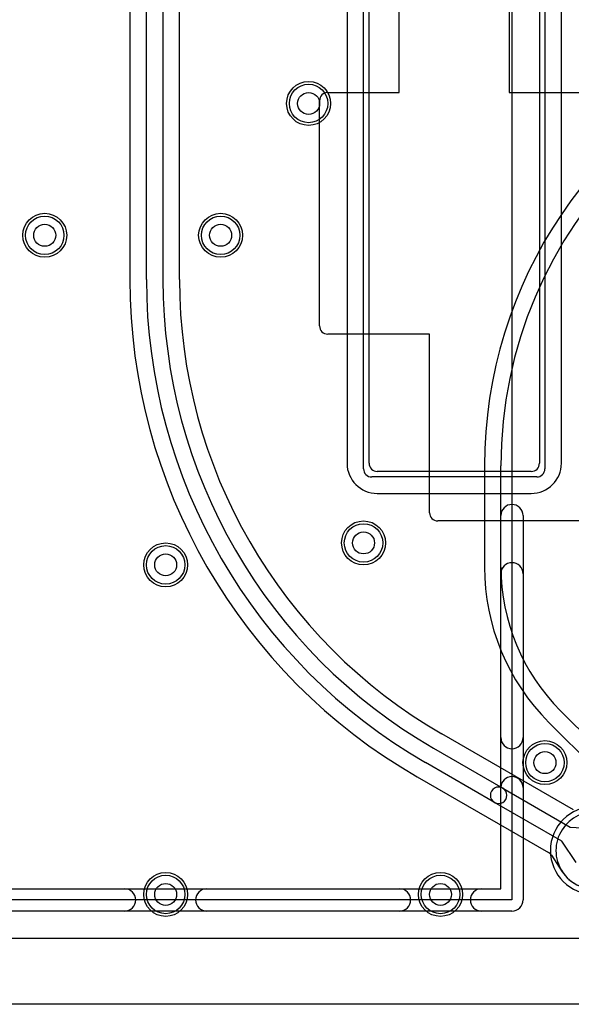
# Model space of a CAD drawing. Extents: x 0 to 21, y -0.5 to 20.
# Tile 2 of 15: x 8.7 to 13.7, y 0 to 9. Entities that reach past the tile are written whole.
import ezdxf

# ---------------------------------------------------------------- set-up
doc = ezdxf.new("R2010")
doc.units = 0
for name, color, linetype in [('Hole', 1, 'CONTINUOUS'), ('L1', 3, 'CONTINUOUS'), ('L2', 3, 'CONTINUOUS'), ('L3', 3, 'CONTINUOUS'), ('L4', 3, 'CONTINUOUS'), ('MetalMask-A', 176, 'CONTINUOUS'), ('Outline', 7, 'CONTINUOUS'), ('PartsArea-A', 111, 'CONTINUOUS'), ('PartsSilk-A', 221, 'CONTINUOUS'), ('Resist-A', 2, 'CONTINUOUS'), ('Resist-B', 2, 'CONTINUOUS'), ('Silk-A', 140, 'CONTINUOUS')]:
    doc.layers.add(name, color=color, linetype=linetype)

msp = doc.modelspace()

# ---------------------------------------------------------------- linework, layer by layer
at = {"layer": 'Hole'}
for centre in [(11.3, 8.2), (8.9, 7), (10.5, 7), (11.8, 4.2), (10, 4), (13.45, 2.2), (10, 1), (12.5, 1)]:
    msp.add_circle(centre, 0.1, dxfattribs=at)
at = {"layer": 'L1'}
for p, q in [((12.125, 8.3), (12.125, 9.72503)), ((13.125, 9.72503), (13.125, 8.3)), ((11.64996, 9.275), (11.64996, 4.925)), ((11.85, 4.925), (11.85, 9.275)), ((13.4, 9.275), (13.4, 4.925)), ((13.60004, 4.925), (13.60004, 9.275)), ((11.47497, 8.3), (12.125, 8.3)), ((13.125, 8.3), (13.82503, 8.3)), ((11.4, 6.17497), (11.4, 8.22503)), ((12.4, 6.1), (11.47497, 6.1)), ((12.4, 4.47497), (12.4, 6.1)), ((13.325, 4.85), (11.925, 4.85)), ((11.925, 4.64996), (13.325, 4.64996)), ((13.82503, 4.4), (12.47497, 4.4)), ((15.17503, 0.6), (2.24348, 0.6))]:
    msp.add_line(p, q, dxfattribs=at)
for centre in [(11.3, 8.2), (8.9, 7), (10.5, 7), (11.8, 4.2), (10, 4), (13.45, 2.2), (10, 1), (12.5, 1)]:
    msp.add_circle(centre, 0.2, dxfattribs=at)
for centre, radius, start, end in [((11.47497, 8.22503), 0.07497, 90, 180), ((11.47497, 6.17497), 0.07497, 180, -90), ((11.925, 4.925), 0.27504, 180, -90), ((11.925, 4.925), 0.075, 180, -90), ((13.325, 4.925), 0.27504, -90, 0), ((13.325, 4.925), 0.075, -90, 0), ((12.47497, 4.47497), 0.07497, 180, -90), ((13.9, 1.4), 0.35004, 90, -73.410659)]:
    msp.add_arc(centre, radius, start, end, dxfattribs=at)
at = {"layer": 'L2'}
for p, q in [((12.89996, 4.9), (12.89996, 3.9799)), ((13.05, 3.9799), (13.05, 4.9)), ((14.0818, 2.1818), (13.59185, 2.67175)), ((13.48576, 2.56566), (13.97571, 2.07571)), ((17.75651, 0.6), (2.24348, 0.6))]:
    msp.add_line(p, q, dxfattribs=at)
for centre in [(11.3, 8.2), (8.9, 7), (10.5, 7), (11.8, 4.2), (10, 4), (13.45, 2.2), (10, 1), (12.5, 1)]:
    msp.add_circle(centre, 0.2, dxfattribs=at)
for centre, radius, start, end in [((17, 4.9), 3.95, 90, 180), ((17.00001, 4.9), 4.10005, 112.068071, 180), ((14.9, 3.9799), 2.00004, 180, -135), ((14.9, 3.9799), 1.85, 180, -135), ((13.9, 1.4), 0.40004, 90, -90)]:
    msp.add_arc(centre, radius, start, end, dxfattribs=at)
at = {"layer": 'L3'}
msp.add_line((17.75651, 0.6), (2.24348, 0.6), dxfattribs=at)
for centre in [(11.3, 8.2), (8.9, 7), (10.5, 7), (11.8, 4.2), (10, 4), (13.45, 2.2), (10, 1), (12.5, 1)]:
    msp.add_circle(centre, 0.2, dxfattribs=at)
msp.add_arc((13.9, 1.4), 0.40004, 90, -90, dxfattribs=at)
at = {"layer": 'L4'}
for p, q in [((9.67496, 13.64932), (9.67496, 6.59615)), ((10.12504, 6.59615), (10.12504, 13.64932)), ((9.825, 6.59614), (9.825, 10.15807)), ((9.975, 10.15807), (9.975, 6.59614)), ((13.70884, 1.77022), (12.5125, 2.46091)), ((12.43749, 2.33097), (13.06626, 1.96795)), ((12.99126, 1.83805), (12.36249, 2.20107)), ((12.2875, 2.07113), (13.48379, 1.38044)), ((13.06626, 1.96795), (13.67972, 1.61378)), ((13.60471, 1.48388), (12.99126, 1.83805)), ((13.67972, 1.61378), (13.91215, 1.59963)), ((13.73319, 1.28966), (13.60471, 1.48388)), ((13.50929, 1.35618), (13.60805, 1.20688)), ((17.75651, 0.6), (2.24348, 0.6))]:
    msp.add_line(p, q, dxfattribs=at)
for centre in [(11.3, 8.2), (8.9, 7), (10.5, 7), (11.8, 4.2), (10, 4), (13.45, 2.2), (10, 1), (12.5, 1)]:
    msp.add_circle(centre, 0.2, dxfattribs=at)
for centre, radius, start, end in [((14.9, 6.59616), 5.22504, -179.99989, -119.999741), ((14.9, 6.59614), 5.075, 180, -120.000139), ((14.9, 6.59614), 4.925, 180, -120.00013), ((14.9, 6.59614), 4.77496, 179.99988, -120.000248), ((13.02876, 1.903), 0.075, 59.999272, -119.999475), ((13.02876, 1.903), 0.075, -120.000728, 60.000036), ((13.9, 1.4), 0.35004, -146.198707, 86.372002), ((13.44631, 1.31551), 0.07497, 32.852779, 60.004867), ((13.79574, 1.33104), 0.22504, -146.514713, -146.064902), ((13.54683, 1.16356), 0.07497, 33.802404, 33.933833)]:
    msp.add_arc(centre, radius, start, end, dxfattribs=at)
at = {"layer": 'MetalMask-A'}
for p, q in [((11.85, 4.925), (11.85, 9.275)), ((13.4, 9.275), (13.4, 4.925)), ((13.325, 4.85), (11.925, 4.85))]:
    msp.add_line(p, q, dxfattribs=at)
for centre, start, end in [((11.925, 4.925), 180, -90), ((13.325, 4.925), -90, 0)]:
    msp.add_arc(centre, 0.075, start, end, dxfattribs=at)
at = {"layer": 'Outline'}
msp.add_line((18.05, 0), (1.95, 0), dxfattribs=at)
at = {"layer": 'PartsArea-A'}
for p, q in [((13.15, 13.25), (13.15, 0.95)), ((13.15, 0.95), (0.85, 0.95))]:
    msp.add_line(p, q, dxfattribs=at)
at = {"layer": 'PartsSilk-A'}
for p, q in [((13.0484, 1.0516), (13.0484, 4.4484)), ((13.2516, 4.4484), (13.2516, 0.95)), ((0.85, 1.0516), (13.0484, 1.0516)), ((13.15, 0.8484), (0.85, 0.8484))]:
    msp.add_line(p, q, dxfattribs=at)
for centre, start, end in [((13.15, 4.4484), 0, 180), ((13.15, 0.95), -90, 0)]:
    msp.add_arc(centre, 0.1016, start, end, dxfattribs=at)
at = {"layer": 'Resist-A'}
for p, q in [((11.8, 4.875), (11.8, 9.325)), ((13.45, 9.325), (13.45, 4.875)), ((13.375, 4.8), (11.875, 4.8))]:
    msp.add_line(p, q, dxfattribs=at)
for centre in [(11.3, 8.2), (8.9, 7), (10.5, 7), (11.8, 4.2), (10, 4), (13.45, 2.2), (10, 1), (12.5, 1)]:
    msp.add_circle(centre, 0.175, dxfattribs=at)
for centre, start, end in [((11.875, 4.875), 180, -90), ((13.375, 4.875), -90, 0)]:
    msp.add_arc(centre, 0.075, start, end, dxfattribs=at)
at = {"layer": 'Resist-B'}
for centre in [(11.3, 8.2), (8.9, 7), (10.5, 7), (11.8, 4.2), (10, 4), (13.45, 2.2), (10, 1), (12.5, 1)]:
    msp.add_circle(centre, 0.175, dxfattribs=at)
at = {"layer": 'Silk-A'}
for p, q in [((13.0484, 2.42766), (13.0484, 3.91835)), ((13.2516, 3.91835), (13.2516, 2.42766)), ((13.0484, 1.0516), (13.0484, 1.97234)), ((13.2516, 1.97234), (13.2516, 0.95)), ((7.37327, 1.0516), (9.62673, 1.0516)), ((10.37327, 1.0516), (12.12673, 1.0516)), ((12.87327, 1.0516), (13.0484, 1.0516)), ((9.62673, 0.8484), (7.37327, 0.8484)), ((12.12673, 0.8484), (10.37327, 0.8484)), ((13.15, 0.8484), (12.87327, 0.8484))]:
    msp.add_line(p, q, dxfattribs=at)
for centre, start, end in [((13.15, 3.91835), 0, 180), ((13.15, 2.42766), 180, 0), ((13.15, 1.97234), 0, 180), ((9.62673, 0.95), -90, 90), ((10.37327, 0.95), 90, -90), ((12.12673, 0.95), -90, 90), ((12.87327, 0.95), 90, -90), ((13.15, 0.95), -90, 0)]:
    msp.add_arc(centre, 0.1016, start, end, dxfattribs=at)

doc.saveas('drawing.dxf')
